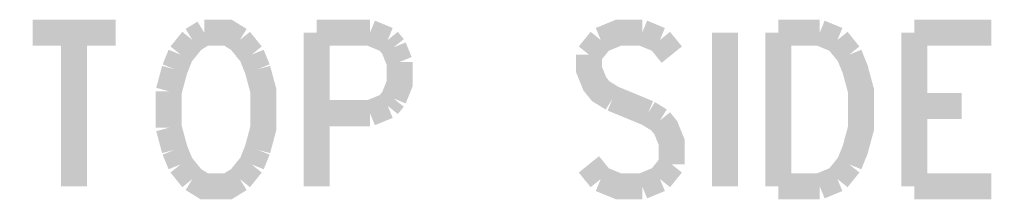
# Model space of a CAD drawing. Extents: x 7.3 to 19.8, y 4.7 to 11.6.
# Tile 9 of 14: x 13 to 13.567, y 6.5 to 6.604. Entities that reach past the tile are written whole.
import ezdxf

# ---------------------------------------------------------------- set-up
doc = ezdxf.new("R2010")
doc.units = 0
doc.layers.add('DD_PHO', color=6, linetype='CONTINUOUS')

msp = doc.modelspace()

# ---------------------------------------------------------------- linework, layer by layer
at = {"layer": 'DD_PHO', "const_width": 0.015}
for points in [[(13.0075, 6.59609), (13.05522, 6.59609)], [(13.03136, 6.59609), (13.03136, 6.5075)], [(13.10636, 6.59609), (13.09954, 6.59187)], [(13.12681, 6.59187), (13.12, 6.59609), (13.10636, 6.59609)], [(13.17113, 6.59609), (13.17113, 6.5075)], [(13.17113, 6.59609), (13.20181, 6.59609)], [(13.20181, 6.59609), (13.21204, 6.59187)], [(13.35863, 6.59609), (13.345, 6.59609), (13.33477, 6.59187)], [(13.36886, 6.59187), (13.35863, 6.59609)], [(13.40636, 6.59609), (13.40636, 6.5075)], [(13.43704, 6.59609), (13.43704, 6.5075)], [(13.43704, 6.59609), (13.4609, 6.59609)], [(13.4609, 6.59609), (13.47113, 6.59187)], [(13.51545, 6.59609), (13.51545, 6.5075)], [(13.51545, 6.59609), (13.55977, 6.59609)], [(13.09954, 6.59187), (13.09272, 6.58343)], [(13.13363, 6.58343), (13.12681, 6.59187)], [(13.21204, 6.59187), (13.21545, 6.58765)], [(13.33477, 6.59187), (13.32795, 6.58343)], [(13.37568, 6.58343), (13.36886, 6.59187)], [(13.47113, 6.59187), (13.47795, 6.58343)], [(13.21545, 6.58765), (13.21886, 6.57921)], [(13.09272, 6.58343), (13.08931, 6.575)], [(13.13704, 6.575), (13.13363, 6.58343)], [(13.21886, 6.57921), (13.21886, 6.56656), (13.21545, 6.55812)], [(13.32795, 6.58343), (13.32795, 6.575), (13.33136, 6.56656), (13.33477, 6.56234), (13.34159, 6.55812)], [(13.47795, 6.58343), (13.48136, 6.575), (13.48477, 6.56234), (13.48477, 6.54125), (13.48136, 6.52859), (13.47795, 6.52015)], [(13.08931, 6.575), (13.0859, 6.56234)], [(13.13704, 6.52859), (13.14045, 6.54125), (13.14045, 6.56234), (13.13704, 6.575)], [(13.0859, 6.56234), (13.0859, 6.54125)], [(13.21545, 6.55812), (13.21204, 6.5539)], [(13.34159, 6.55812), (13.36204, 6.54968)], [(13.21204, 6.5539), (13.20181, 6.54968)], [(13.51545, 6.5539), (13.54272, 6.5539)], [(13.20181, 6.54968), (13.17113, 6.54968)], [(13.36204, 6.54968), (13.36886, 6.54546)], [(13.36886, 6.54546), (13.37227, 6.54125), (13.37568, 6.53281), (13.37568, 6.52015)], [(13.0859, 6.54125), (13.08931, 6.52859)], [(13.08931, 6.52859), (13.09272, 6.52015)], [(13.13363, 6.52015), (13.13704, 6.52859)], [(13.09272, 6.52015), (13.09954, 6.51171)], [(13.12681, 6.51171), (13.13363, 6.52015)], [(13.33477, 6.51171), (13.32795, 6.52015)], [(13.37568, 6.52015), (13.36886, 6.51171)], [(13.47795, 6.52015), (13.47113, 6.51171)], [(13.09954, 6.51171), (13.10636, 6.5075), (13.12, 6.5075), (13.12681, 6.51171)], [(13.35863, 6.5075), (13.345, 6.5075), (13.33477, 6.51171)], [(13.36886, 6.51171), (13.35863, 6.5075)], [(13.47113, 6.51171), (13.4609, 6.5075)], [(13.4609, 6.5075), (13.43704, 6.5075)], [(13.51545, 6.5075), (13.55977, 6.5075)]]:
    msp.add_lwpolyline(points, dxfattribs=at)

doc.saveas('drawing.dxf')
